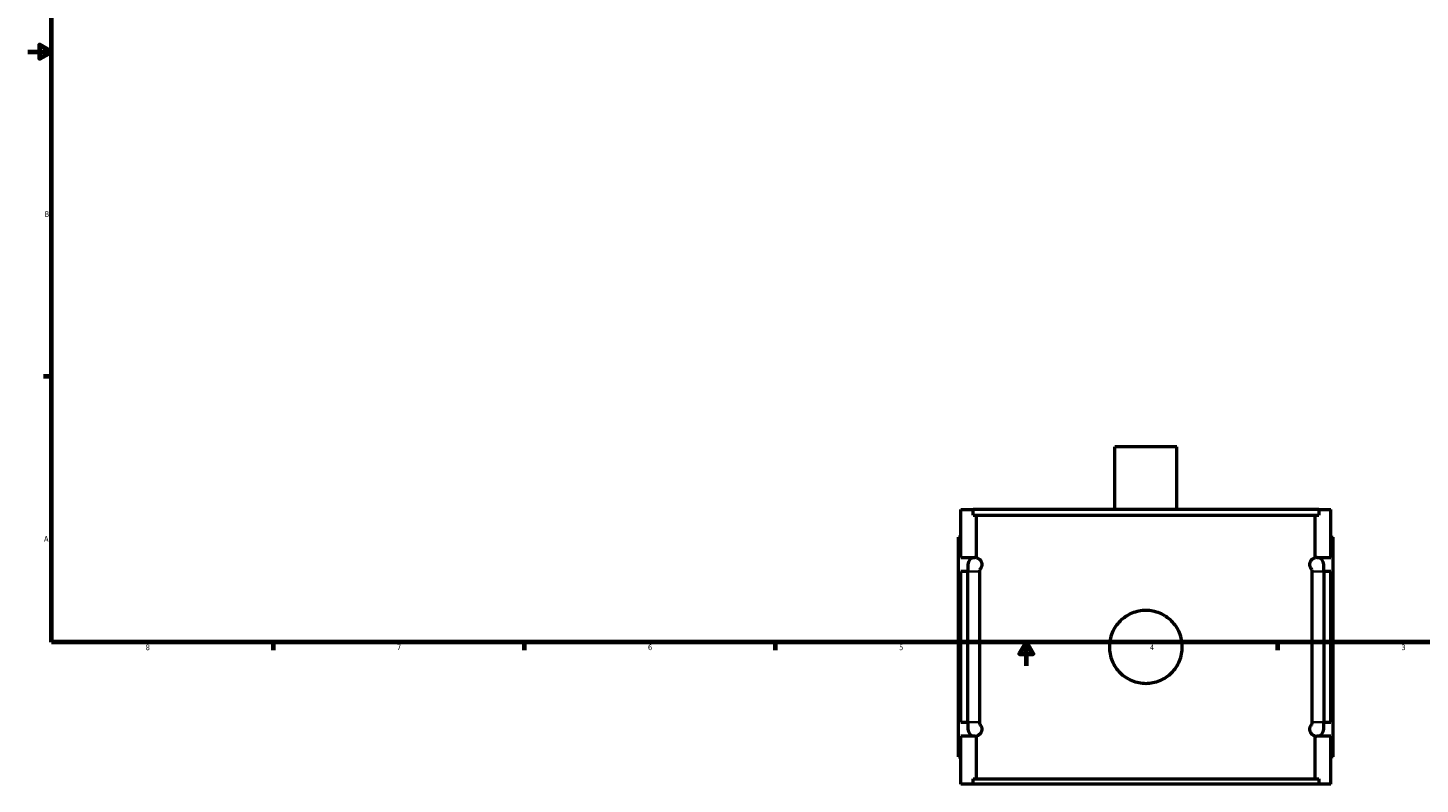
# Model space of a CAD drawing. Header units: inches. Extents: x -1 to 48.3, y -1.4 to 47.7.
# Tile 1 of 8: x 0.1 to 23.7, y -1.4 to 11.4. Entities that reach past the tile are written whole.
import ezdxf

# ---------------------------------------------------------------- set-up
doc = ezdxf.new("R2010")
doc.units = ezdxf.units.IN
doc.header["$MEASUREMENT"] = 0
for name, color, linetype, lineweight in [('Border (ANSI)', 7, 'Continuous', 70), ('Visible (ANSI)', 7, 'Continuous', 50), ('Visible Narrow (ANSI)', 7, 'Continuous', 35)]:
    doc.layers.add(name, color=color, linetype=linetype, lineweight=lineweight)
doc.styles.add('Note Text (ANSI)', font='tahoma.ttf')

# ---------------------------------------------------------------- blocks, each defined once
blk = doc.blocks.new('Borders Default Border')
at = {"layer": 'Border (ANSI)'}
for p, q in [((0.5, 5.5), (0.366, 5.5)), ((4.25, 1), (4.25, 0.866)), ((8.5, 1), (8.5, 0.866)), ((12.75, 1), (12.75, 0.866)), ((21.25, 1), (21.25, 0.866))]:
    blk.add_line(p, q, dxfattribs=at)
at = {"layer": 'Border (ANSI)', "flags": 128}
for points in [[(0.5, 1), (0.5, 21), (33.5, 21), (33.5, 1), (0.5, 1)], [(0.1, 11), (0.5, 11), (0.3, 11.115), (0.3, 10.885), (0.5, 11)], [(17, 0.6), (17, 1), (16.885, 0.8), (17.115, 0.8), (17, 1)]]:
    blk.add_lwpolyline(points, dxfattribs=at)
at = {"layer": 'Border (ANSI)', "color": 5, "true_color": 0x0000ff, "char_height": 0.0945, "attachment_point": 7, "style": 'Note Text (ANSI)'}
for s, insert in [('B', (0.384, 8.203)), ('A', (0.373, 2.703)), ('8', (2.094, 0.863)), ('7', (6.346, 0.866)), ('6', (10.595, 0.864)), ('5', (14.847, 0.864)), ('4', (19.092, 0.866)), ('3', (23.346, 0.864))]:
    blk.add_mtext(s, dxfattribs=dict(at, insert=insert))

msp = doc.modelspace()

# ---------------------------------------------------------------- linework, layer by layer
at = {"layer": 'Visible (ANSI)'}
for p, q in [((19.545, 4.31), (18.498, 4.31)), ((18.498, 3.245), (18.498, 4.31)), ((19.545, 3.245), (19.545, 4.31)), ((15.892, 2.433), (15.892, 3.245)), ((15.892, 3.245), (16.097, 3.245)), ((21.947, 3.245), (16.097, 3.245)), ((16.097, 3.152), (16.097, 3.245)), ((16.097, 3.152), (21.947, 3.152)), ((16.156, 2.43), (16.156, 3.152)), ((21.887, 2.43), (21.887, 3.152)), ((21.947, 3.245), (22.152, 3.245)), ((21.947, 3.245), (21.947, 3.152)), ((22.152, 2.433), (22.152, 3.245)), ((15.892, 2.78), (15.852, 2.78)), ((15.852, -0.94), (15.852, 2.78)), ((22.152, 2.78), (22.191, 2.78)), ((22.191, -0.94), (22.191, 2.78)), ((15.892, 2.433), (16.128, 2.433)), ((21.916, 2.433), (22.152, 2.433)), ((15.892, -0.357), (15.892, 2.197)), ((16.01, 2.197), (15.892, 2.197)), ((16.01, 2.315), (16.01, 2.197)), ((16.01, -0.357), (16.01, 2.197)), ((16.205, 2.197), (16.205, -0.357)), ((21.839, -0.357), (21.839, 2.197)), ((22.034, 2.197), (22.034, 2.315)), ((22.034, 2.197), (22.034, -0.357)), ((22.152, 2.197), (22.034, 2.197)), ((22.152, -0.357), (22.152, 2.197)), ((15.892, -0.357), (16.01, -0.357)), ((16.01, -0.357), (16.01, -0.475)), ((22.034, -0.475), (22.034, -0.357)), ((22.034, -0.357), (22.152, -0.357)), ((15.892, -1.405), (15.892, -0.593)), ((16.128, -0.593), (15.892, -0.593)), ((16.156, -1.312), (16.156, -0.589)), ((21.887, -1.312), (21.887, -0.589)), ((22.152, -0.593), (21.916, -0.593)), ((22.152, -1.405), (22.152, -0.593)), ((15.852, -0.94), (15.892, -0.94)), ((22.191, -0.94), (22.152, -0.94)), ((16.097, -1.405), (15.892, -1.405)), ((16.097, -1.312), (21.947, -1.312)), ((16.097, -1.405), (16.097, -1.312)), ((21.947, -1.405), (16.097, -1.405)), ((21.947, -1.312), (21.947, -1.405)), ((22.152, -1.405), (21.947, -1.405))]:
    msp.add_line(p, q, dxfattribs=at)
for centre, start, end in [((16.128, 2.315), 90, 180), ((16.128, 2.315), 76.0876, 90), ((21.916, 2.315), 90, 103.9124), ((21.916, 2.315), 0, 90), ((16.128, -0.475), 180, 270), ((16.128, -0.475), 270, 283.9124), ((21.916, -0.475), 256.0876, 270), ((21.916, -0.475), 270, 0)]:
    msp.add_arc(centre, 0.118, start, end, dxfattribs=at)
for points, knots in [([(16.156, 2.43), (16.16, 2.429), (16.165, 2.428), (16.18, 2.422), (16.191, 2.416), (16.209, 2.401), (16.216, 2.395), (16.228, 2.379), (16.234, 2.369), (16.241, 2.35), (16.243, 2.344), (16.245, 2.334), (16.245, 2.33), (16.246, 2.323), (16.246, 2.319), (16.246, 2.312), (16.246, 2.308), (16.245, 2.3), (16.245, 2.297), (16.243, 2.287), (16.241, 2.281), (16.234, 2.262), (16.228, 2.252), (16.216, 2.236), (16.21, 2.23), (16.205, 2.225)], [0.945072, 0.945072, 0.945072, 0.945072, 1.091079, 1.091079, 1.454772, 1.454772, 1.621113, 1.621113, 1.787455, 1.787455, 1.844848, 1.844848, 1.873544, 1.873544, 1.902241, 1.902241, 1.930937, 1.930937, 1.959633, 1.959633, 2.017026, 2.017026, 2.183368, 2.183368, 2.34001, 2.34001, 2.34001, 2.34001]), ([(21.839, 2.225), (21.834, 2.23), (21.828, 2.236), (21.816, 2.252), (21.809, 2.262), (21.803, 2.281), (21.801, 2.287), (21.799, 2.297), (21.798, 2.3), (21.798, 2.308), (21.798, 2.312), (21.798, 2.319), (21.798, 2.323), (21.798, 2.33), (21.799, 2.334), (21.801, 2.344), (21.803, 2.35), (21.809, 2.369), (21.816, 2.379), (21.828, 2.395), (21.834, 2.401), (21.852, 2.416), (21.864, 2.422), (21.879, 2.428), (21.883, 2.429), (21.887, 2.43)], [1.464153, 1.464153, 1.464153, 1.464153, 1.620812, 1.620812, 1.787142, 1.787142, 1.844533, 1.844533, 1.873228, 1.873228, 1.901923, 1.901923, 1.930619, 1.930619, 1.959314, 1.959314, 2.016704, 2.016704, 2.183034, 2.183034, 2.349364, 2.349364, 2.712985, 2.712985, 2.859087, 2.859087, 2.859087, 2.859087]), ([(19.639, 0.92), (19.639, 0.881), (19.635, 0.841), (19.62, 0.761), (19.608, 0.722), (19.576, 0.646), (19.557, 0.609), (19.511, 0.542), (19.486, 0.511), (19.431, 0.456), (19.4, 0.431), (19.333, 0.386), (19.296, 0.366), (19.22, 0.334), (19.181, 0.322), (19.101, 0.307), (19.061, 0.303), (18.983, 0.303), (18.943, 0.307), (18.863, 0.322), (18.823, 0.334), (18.747, 0.366), (18.711, 0.386), (18.644, 0.431), (18.613, 0.456), (18.558, 0.511), (18.532, 0.542), (18.487, 0.609), (18.467, 0.646), (18.436, 0.722), (18.424, 0.761), (18.408, 0.841), (18.405, 0.881), (18.405, 0.959), (18.408, 0.999), (18.424, 1.079), (18.436, 1.119), (18.467, 1.195), (18.487, 1.231), (18.532, 1.299), (18.558, 1.329), (18.613, 1.384), (18.644, 1.41), (18.711, 1.455), (18.747, 1.475), (18.823, 1.506), (18.863, 1.518), (18.943, 1.534), (18.983, 1.538), (19.061, 1.538), (19.101, 1.534), (19.181, 1.518), (19.22, 1.506), (19.296, 1.475), (19.333, 1.455), (19.4, 1.41), (19.431, 1.384), (19.486, 1.329), (19.511, 1.299), (19.557, 1.231), (19.576, 1.195), (19.608, 1.119), (19.62, 1.079), (19.635, 0.999), (19.639, 0.959), (19.639, 0.92)], [0, 0, 0, 0, 0.296297, 0.296297, 0.592594, 0.592594, 0.888891, 0.888891, 1.185188, 1.185188, 1.481464, 1.481464, 1.77774, 1.77774, 2.074016, 2.074016, 2.370292, 2.370292, 2.666569, 2.666569, 2.962845, 2.962845, 3.259121, 3.259121, 3.555397, 3.555397, 3.851694, 3.851694, 4.147991, 4.147991, 4.444288, 4.444288, 4.740585, 4.740585, 5.036882, 5.036882, 5.333179, 5.333179, 5.629476, 5.629476, 5.925773, 5.925773, 6.222049, 6.222049, 6.518325, 6.518325, 6.814601, 6.814601, 7.110877, 7.110877, 7.407153, 7.407153, 7.70343, 7.70343, 7.999706, 7.999706, 8.295982, 8.295982, 8.592279, 8.592279, 8.888576, 8.888576, 9.184873, 9.184873, 9.48117, 9.48117, 9.48117, 9.48117]), ([(16.205, -0.385), (16.21, -0.389), (16.216, -0.395), (16.228, -0.411), (16.234, -0.421), (16.241, -0.44), (16.243, -0.446), (16.245, -0.456), (16.245, -0.46), (16.246, -0.467), (16.246, -0.471), (16.246, -0.478), (16.246, -0.482), (16.245, -0.49), (16.245, -0.493), (16.243, -0.503), (16.241, -0.509), (16.234, -0.528), (16.228, -0.538), (16.216, -0.555), (16.209, -0.561), (16.191, -0.576), (16.18, -0.582), (16.165, -0.587), (16.16, -0.588), (16.156, -0.589)], [1.464471, 1.464471, 1.464471, 1.464471, 1.621113, 1.621113, 1.787455, 1.787455, 1.844848, 1.844848, 1.873544, 1.873544, 1.902241, 1.902241, 1.930937, 1.930937, 1.959633, 1.959633, 2.017026, 2.017026, 2.183368, 2.183368, 2.34971, 2.34971, 2.713402, 2.713402, 2.859409, 2.859409, 2.859409, 2.859409]), ([(21.887, -0.589), (21.883, -0.588), (21.879, -0.587), (21.864, -0.582), (21.852, -0.576), (21.834, -0.561), (21.828, -0.555), (21.816, -0.538), (21.809, -0.528), (21.803, -0.509), (21.801, -0.503), (21.799, -0.493), (21.798, -0.49), (21.798, -0.482), (21.798, -0.478), (21.798, -0.471), (21.798, -0.467), (21.798, -0.46), (21.799, -0.456), (21.801, -0.446), (21.803, -0.44), (21.809, -0.421), (21.816, -0.411), (21.828, -0.395), (21.834, -0.389), (21.839, -0.385)], [0.94476, 0.94476, 0.94476, 0.94476, 1.090862, 1.090862, 1.454483, 1.454483, 1.620812, 1.620812, 1.787142, 1.787142, 1.844533, 1.844533, 1.873228, 1.873228, 1.901923, 1.901923, 1.930619, 1.930619, 1.959314, 1.959314, 2.016704, 2.016704, 2.183034, 2.183034, 2.339693, 2.339693, 2.339693, 2.339693])]:
    msp.add_open_spline(points, degree=3, knots=knots, dxfattribs=at)
for points in [[(16.205, 2.225), (16.205, 2.216), (16.205, 2.207), (16.205, 2.197)], [(21.839, 2.197), (21.839, 2.207), (21.839, 2.216), (21.839, 2.225)], [(16.205, -0.357), (16.205, -0.366), (16.205, -0.375), (16.205, -0.385)], [(21.839, -0.385), (21.839, -0.375), (21.839, -0.366), (21.839, -0.357)]]:
    msp.add_open_spline(points, degree=3, dxfattribs=at)
at = {"layer": 'Visible Narrow (ANSI)'}
for p, q in [((16.194, 2.197), (16.011, 2.197)), ((21.849, 2.197), (22.033, 2.197)), ((16.194, -0.357), (16.011, -0.357)), ((21.849, -0.357), (22.033, -0.357))]:
    msp.add_line(p, q, dxfattribs=at)

# ---------------------------------------------------------------- block references
msp.add_blockref('Borders Default Border', (0, 0))

doc.saveas('drawing.dxf')
